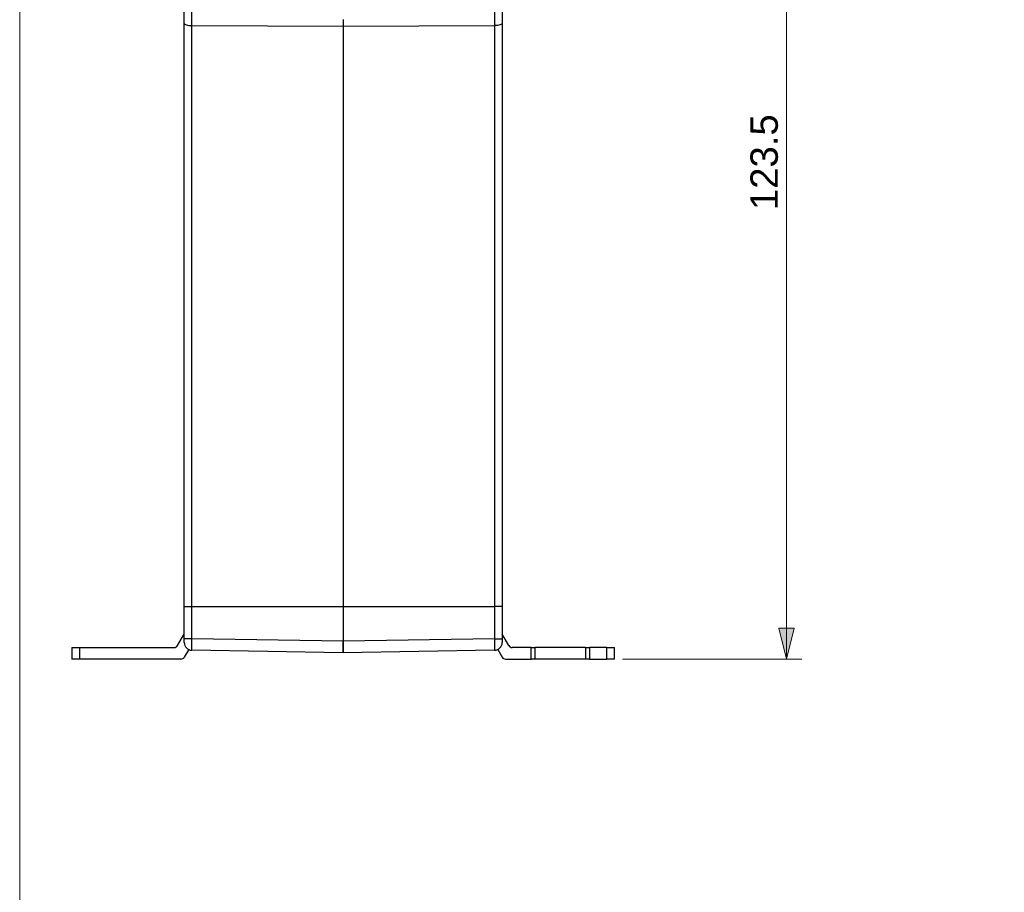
# Model space of a CAD drawing. Header units: inches. Extents: x -115 to 727, y 98 to 694.
# Tile 8 of 37: x -115 to 65, y 415 to 574. Entities that reach past the tile are written whole.
import ezdxf

# ---------------------------------------------------------------- set-up
doc = ezdxf.new("R2010")
doc.units = ezdxf.units.IN
doc.header["$MEASUREMENT"] = 0
doc.layers.add('Capa 1', color=7, linetype='Continuous')

# ---------------------------------------------------------------- blocks, each defined once
blk = doc.blocks.new('block 1611')
at = {"layer": 'Capa 1', "color": 250, "lineweight": 25}
blk.add_lwpolyline([(-84.05, 459.33), (-84.86, 457.93)], dxfattribs=at)
blk = doc.blocks.new('block 1612')
at = {"layer": 'Capa 1', "color": 250, "lineweight": 25}
blk.add_open_spline([(-85.47, 457.58), (-85.22, 457.58), (-84.98, 457.71), (-84.86, 457.93)], degree=3, dxfattribs=at)
blk = doc.blocks.new('block 1613')
at = {"layer": 'Capa 1', "color": 250, "lineweight": 25}
blk.add_lwpolyline([(-85.47, 457.58), (-104.01, 457.58)], dxfattribs=at)
blk = doc.blocks.new('block 1614')
at = {"layer": 'Capa 1', "color": 250, "lineweight": 25}
blk.add_lwpolyline([(-104.01, 459.7), (-86.7, 459.7)], dxfattribs=at)
blk = doc.blocks.new('block 1615')
at = {"layer": 'Capa 1', "color": 250, "lineweight": 25}
blk.add_lwpolyline([(-86.09, 460.06), (-85.24, 461.53)], dxfattribs=at)
blk = doc.blocks.new('block 1616')
at = {"layer": 'Capa 1', "color": 250, "lineweight": 25}
blk.add_lwpolyline([(-85.24, 461.53), (-84.87, 462.16)], dxfattribs=at)
blk = doc.blocks.new('block 1617')
at = {"layer": 'Capa 1', "color": 250, "lineweight": 25}
blk.add_open_spline([(-86.7, 459.7), (-86.45, 459.7), (-86.21, 459.84), (-86.09, 460.06)], degree=3, dxfattribs=at)
blk = doc.blocks.new('block 1618')
at = {"layer": 'Capa 1', "color": 250, "lineweight": 25}
blk.add_lwpolyline([(-105.42, 459.7), (-104.01, 459.7)], dxfattribs=at)
blk = doc.blocks.new('block 1619')
at = {"layer": 'Capa 1', "color": 250, "lineweight": 25}
blk.add_lwpolyline([(-105.42, 459.7), (-105.42, 457.58)], dxfattribs=at)
blk = doc.blocks.new('block 1620')
at = {"layer": 'Capa 1', "color": 250, "lineweight": 25}
blk.add_lwpolyline([(-104.01, 457.58), (-105.42, 457.58)], dxfattribs=at)
blk = doc.blocks.new('block 1621')
at = {"layer": 'Capa 1', "color": 250, "lineweight": 25}
blk.add_lwpolyline([(-104.01, 459.7), (-104.01, 457.58)], dxfattribs=at)
blk = doc.blocks.new('block 1622')
at = {"layer": 'Capa 1', "color": 250, "lineweight": 25}
blk.add_lwpolyline([(-11.53, 459.7), (-20.74, 459.7)], dxfattribs=at)
blk = doc.blocks.new('block 1623')
at = {"layer": 'Capa 1', "color": 250, "lineweight": 25}
blk.add_lwpolyline([(-11.53, 457.58), (-20.74, 457.58)], dxfattribs=at)
blk = doc.blocks.new('block 1624')
at = {"layer": 'Capa 1', "color": 250, "lineweight": 25}
blk.add_open_spline([(-25.55, 460.06), (-25.42, 459.84), (-25.19, 459.7), (-24.94, 459.7)], degree=3, dxfattribs=at)
blk = doc.blocks.new('block 1625')
at = {"layer": 'Capa 1', "color": 250, "lineweight": 25}
blk.add_lwpolyline([(-11.53, 459.7), (-11.53, 457.58)], dxfattribs=at)
blk = doc.blocks.new('block 1626')
at = {"layer": 'Capa 1', "color": 250, "lineweight": 25}
blk.add_lwpolyline([(-20.74, 457.58), (-20.74, 459.7)], dxfattribs=at)
blk = doc.blocks.new('block 1627')
at = {"layer": 'Capa 1', "color": 250, "lineweight": 25}
blk.add_lwpolyline([(-21.45, 459.7), (-20.74, 459.7)], dxfattribs=at)
blk = doc.blocks.new('block 1628')
at = {"layer": 'Capa 1', "color": 250, "lineweight": 25}
blk.add_lwpolyline([(-25.55, 460.06), (-26.4, 461.53)], dxfattribs=at)
blk = doc.blocks.new('block 1629')
at = {"layer": 'Capa 1', "color": 250, "lineweight": 25}
blk.add_lwpolyline([(-26.4, 461.53), (-26.76, 462.16)], dxfattribs=at)
blk = doc.blocks.new('block 1630')
at = {"layer": 'Capa 1', "color": 250, "lineweight": 25}
blk.add_lwpolyline([(-21.45, 459.7), (-24.94, 459.7)], dxfattribs=at)
blk = doc.blocks.new('block 1631')
at = {"layer": 'Capa 1', "color": 250, "lineweight": 25}
blk.add_lwpolyline([(-26.16, 457.58), (-21.45, 457.58)], dxfattribs=at)
blk = doc.blocks.new('block 1632')
at = {"layer": 'Capa 1', "color": 250, "lineweight": 25}
blk.add_open_spline([(-26.78, 457.93), (-26.65, 457.71), (-26.42, 457.58), (-26.16, 457.58)], degree=3, dxfattribs=at)
blk = doc.blocks.new('block 1633')
at = {"layer": 'Capa 1', "color": 250, "lineweight": 25}
blk.add_lwpolyline([(-27.58, 459.33), (-26.78, 457.93)], dxfattribs=at)
blk = doc.blocks.new('block 1634')
at = {"layer": 'Capa 1', "color": 250, "lineweight": 25}
blk.add_lwpolyline([(-10.82, 457.58), (-7.63, 457.58)], dxfattribs=at)
blk = doc.blocks.new('block 1635')
at = {"layer": 'Capa 1', "color": 250, "lineweight": 25}
blk.add_lwpolyline([(-7.63, 459.7), (-10.82, 459.7)], dxfattribs=at)
blk = doc.blocks.new('block 1636')
at = {"layer": 'Capa 1', "color": 250, "lineweight": 25}
blk.add_lwpolyline([(-11.53, 459.7), (-10.82, 459.7)], dxfattribs=at)
blk = doc.blocks.new('block 1637')
at = {"layer": 'Capa 1', "color": 250, "lineweight": 25}
blk.add_lwpolyline([(-7.63, 459.7), (-6.21, 459.7)], dxfattribs=at)
blk = doc.blocks.new('block 1638')
at = {"layer": 'Capa 1', "color": 250, "lineweight": 25}
blk.add_lwpolyline([(-6.21, 457.58), (-6.21, 459.7)], dxfattribs=at)
blk = doc.blocks.new('block 1639')
at = {"layer": 'Capa 1', "color": 250, "lineweight": 25}
blk.add_lwpolyline([(-10.82, 457.58), (-11.53, 457.58)], dxfattribs=at)
blk = doc.blocks.new('block 1640')
at = {"layer": 'Capa 1', "color": 250, "lineweight": 25}
blk.add_lwpolyline([(-6.21, 457.58), (-7.63, 457.58)], dxfattribs=at)
blk = doc.blocks.new('block 1641')
at = {"layer": 'Capa 1', "color": 250, "lineweight": 25}
blk.add_lwpolyline([(-20.74, 457.58), (-21.45, 457.58)], dxfattribs=at)
blk = doc.blocks.new('block 1642')
at = {"layer": 'Capa 1', "color": 250, "lineweight": 25}
blk.add_lwpolyline([(-10.82, 459.7), (-10.82, 457.58)], dxfattribs=at)
blk = doc.blocks.new('block 1643')
at = {"layer": 'Capa 1', "color": 250, "lineweight": 25}
blk.add_lwpolyline([(-21.45, 457.58), (-21.45, 459.7)], dxfattribs=at)
blk = doc.blocks.new('block 1644')
at = {"layer": 'Capa 1', "color": 250, "lineweight": 25}
blk.add_lwpolyline([(-7.63, 457.58), (-7.63, 459.7)], dxfattribs=at)
blk = doc.blocks.new('block 1778')
at = {"layer": 'Capa 1', "color": 250, "lineweight": 25}
blk.add_lwpolyline([(-55.82, 574.49), (-55.82, 573.29)], dxfattribs=at)
blk = doc.blocks.new('block 1779')
at = {"layer": 'Capa 1', "color": 250, "lineweight": 25}
blk.add_lwpolyline([(-55.82, 573.29), (-55.82, 467.21)], dxfattribs=at)
blk = doc.blocks.new('block 1780')
at = {"layer": 'Capa 1', "color": 250, "lineweight": 25}
blk.add_lwpolyline([(-55.82, 467.22), (-55.82, 460.84)], dxfattribs=at)
blk = doc.blocks.new('block 1781')
at = {"layer": 'Capa 1', "color": 250, "lineweight": 25}
blk.add_lwpolyline([(-55.82, 458.71), (-55.82, 458.74)], dxfattribs=at)
blk = doc.blocks.new('block 1782')
at = {"layer": 'Capa 1', "color": 250, "lineweight": 25}
blk.add_lwpolyline([(-55.82, 458.74), (-55.82, 458.82)], dxfattribs=at)
blk = doc.blocks.new('block 1783')
at = {"layer": 'Capa 1', "color": 250, "lineweight": 25}
blk.add_lwpolyline([(-55.82, 458.82), (-55.82, 458.94)], dxfattribs=at)
blk = doc.blocks.new('block 1784')
at = {"layer": 'Capa 1', "color": 250, "lineweight": 25}
blk.add_lwpolyline([(-55.82, 458.94), (-55.82, 459.12)], dxfattribs=at)
blk = doc.blocks.new('block 1785')
at = {"layer": 'Capa 1', "color": 250, "lineweight": 25}
blk.add_lwpolyline([(-55.82, 459.12), (-55.82, 459.33)], dxfattribs=at)
blk = doc.blocks.new('block 1786')
at = {"layer": 'Capa 1', "color": 250, "lineweight": 25}
blk.add_lwpolyline([(-55.82, 459.33), (-55.82, 459.59)], dxfattribs=at)
blk = doc.blocks.new('block 1787')
at = {"layer": 'Capa 1', "color": 250, "lineweight": 25}
blk.add_lwpolyline([(-55.82, 459.59), (-55.82, 459.87)], dxfattribs=at)
blk = doc.blocks.new('block 1788')
at = {"layer": 'Capa 1', "color": 250, "lineweight": 25}
blk.add_lwpolyline([(-55.82, 459.87), (-55.82, 460.18)], dxfattribs=at)
blk = doc.blocks.new('block 1789')
at = {"layer": 'Capa 1', "color": 250, "lineweight": 25}
blk.add_lwpolyline([(-55.82, 460.18), (-55.82, 460.5)], dxfattribs=at)
blk = doc.blocks.new('block 1790')
at = {"layer": 'Capa 1', "color": 250, "lineweight": 25}
blk.add_lwpolyline([(-55.82, 460.5), (-55.82, 460.56)], dxfattribs=at)
blk = doc.blocks.new('block 1791')
at = {"layer": 'Capa 1', "color": 250, "lineweight": 25}
blk.add_lwpolyline([(-55.82, 460.56), (-55.82, 460.84)], dxfattribs=at)
blk = doc.blocks.new('block 1793')
at = {"layer": 'Capa 1', "color": 250, "lineweight": 25}
blk.add_lwpolyline([(-26.76, 460.61), (-26.76, 460.61)], dxfattribs=at)
blk = doc.blocks.new('block 1794')
at = {"layer": 'Capa 1', "color": 250, "lineweight": 25}
blk.add_lwpolyline([(-26.76, 461.32), (-26.76, 460.61)], dxfattribs=at)
blk = doc.blocks.new('block 1795')
at = {"layer": 'Capa 1', "color": 250, "lineweight": 25}
blk.add_lwpolyline([(-26.76, 467.22), (-26.76, 461.32)], dxfattribs=at)
blk = doc.blocks.new('block 1796')
at = {"layer": 'Capa 1', "color": 250, "lineweight": 25}
blk.add_lwpolyline([(-26.76, 573.78), (-26.76, 494.23)], dxfattribs=at)
blk = doc.blocks.new('block 1797')
at = {"layer": 'Capa 1', "color": 250, "lineweight": 25}
blk.add_lwpolyline([(-26.76, 494.23), (-26.76, 494.13)], dxfattribs=at)
blk = doc.blocks.new('block 1798')
at = {"layer": 'Capa 1', "color": 250, "lineweight": 25}
blk.add_lwpolyline([(-26.76, 494.13), (-26.76, 492.35)], dxfattribs=at)
blk = doc.blocks.new('block 1799')
at = {"layer": 'Capa 1', "color": 250, "lineweight": 25}
blk.add_lwpolyline([(-26.76, 492.35), (-26.76, 467.22)], dxfattribs=at)
blk = doc.blocks.new('block 1800')
at = {"layer": 'Capa 1', "color": 250, "lineweight": 25}
blk.add_lwpolyline([(-26.76, 580.6), (-26.76, 573.78)], dxfattribs=at)
blk = doc.blocks.new('block 1824')
at = {"layer": 'Capa 1', "color": 250, "lineweight": 25}
blk.add_open_spline([(-28.16, 459.19), (-27.38, 459.21), (-26.76, 459.84), (-26.76, 460.61)], degree=3, dxfattribs=at)
blk = doc.blocks.new('block 1827')
at = {"layer": 'Capa 1', "color": 250, "lineweight": 25}
blk.add_lwpolyline([(-28.16, 459.19), (-55.82, 458.71)], dxfattribs=at)
blk = doc.blocks.new('block 1835')
at = {"layer": 'Capa 1', "color": 250, "lineweight": 25}
blk.add_lwpolyline([(-28.16, 461.32), (-28.15, 460.99), (-28.15, 460.66), (-28.15, 460.35), (-28.15, 460.07), (-28.15, 459.82), (-28.15, 459.6), (-28.15, 459.43), (-28.15, 459.3), (-28.15, 459.22), (-28.16, 459.2)], dxfattribs=at)
blk = doc.blocks.new('block 1836')
at = {"layer": 'Capa 1', "color": 250, "lineweight": 25}
blk.add_lwpolyline([(-28.16, 467.22), (-28.16, 461.32)], dxfattribs=at)
blk = doc.blocks.new('block 1837')
at = {"layer": 'Capa 1', "color": 250, "lineweight": 25}
blk.add_lwpolyline([(-55.82, 467.22), (-53.11, 467.22)], dxfattribs=at)
blk = doc.blocks.new('block 1838')
at = {"layer": 'Capa 1', "color": 250, "lineweight": 25}
blk.add_lwpolyline([(-53.11, 467.22), (-28.16, 467.22)], dxfattribs=at)
blk = doc.blocks.new('block 1839')
at = {"layer": 'Capa 1', "color": 250, "lineweight": 25}
blk.add_lwpolyline([(-28.16, 461.32), (-55.82, 460.84)], dxfattribs=at)
blk = doc.blocks.new('block 1840')
at = {"layer": 'Capa 1', "color": 250, "lineweight": 25}
blk.add_lwpolyline([(-28.16, 573.41), (-28.16, 560.39), (-28.16, 547.26), (-28.16, 534.05), (-28.16, 520.77), (-28.16, 507.43), (-28.16, 494.05), (-28.16, 480.64), (-28.16, 467.21)], dxfattribs=at)
blk = doc.blocks.new('block 1841')
at = {"layer": 'Capa 1', "color": 250, "lineweight": 25}
blk.add_lwpolyline([(-55.82, 573.29), (-28.16, 573.41)], dxfattribs=at)
blk = doc.blocks.new('block 1842')
at = {"layer": 'Capa 1', "color": 250, "lineweight": 25}
blk.add_lwpolyline([(-28.16, 580.6), (-28.16, 579.39), (-28.16, 578.18), (-28.16, 576.98), (-28.16, 575.78), (-28.16, 574.59), (-28.16, 573.41)], dxfattribs=at)
blk = doc.blocks.new('block 1849')
at = {"layer": 'Capa 1', "color": 250, "lineweight": 25}
blk.add_lwpolyline([(-26.76, 467.22), (-26.79, 467.22), (-26.87, 467.22), (-27, 467.22), (-27.17, 467.22), (-27.38, 467.22), (-27.62, 467.22), (-27.88, 467.22), (-28.16, 467.22)], dxfattribs=at)
blk = doc.blocks.new('block 1850')
at = {"layer": 'Capa 1', "color": 250, "lineweight": 25}
blk.add_lwpolyline([(-28.16, 461.32), (-27.88, 461.32), (-27.62, 461.32), (-27.38, 461.32), (-27.17, 461.32), (-27, 461.32), (-26.87, 461.32), (-26.79, 461.32), (-26.76, 461.32)], dxfattribs=at)
blk = doc.blocks.new('block 1851')
at = {"layer": 'Capa 1', "color": 250, "lineweight": 25}
blk.add_lwpolyline([(-26.76, 573.78), (-26.79, 573.71), (-26.87, 573.64), (-27, 573.58), (-27.17, 573.52), (-27.38, 573.47), (-27.62, 573.44), (-27.88, 573.42), (-28.16, 573.41)], dxfattribs=at)
blk = doc.blocks.new('block 1858')
at = {"layer": 'Capa 1', "color": 250, "lineweight": 25}
blk.add_lwpolyline([(-84.87, 573.78), (-84.87, 580.6)], dxfattribs=at)
blk = doc.blocks.new('block 1859')
at = {"layer": 'Capa 1', "color": 250, "lineweight": 25}
blk.add_lwpolyline([(-84.87, 467.22), (-84.87, 492.35)], dxfattribs=at)
blk = doc.blocks.new('block 1860')
at = {"layer": 'Capa 1', "color": 250, "lineweight": 25}
blk.add_lwpolyline([(-84.87, 492.35), (-84.87, 494.13)], dxfattribs=at)
blk = doc.blocks.new('block 1861')
at = {"layer": 'Capa 1', "color": 250, "lineweight": 25}
blk.add_lwpolyline([(-84.87, 494.13), (-84.87, 494.23)], dxfattribs=at)
blk = doc.blocks.new('block 1862')
at = {"layer": 'Capa 1', "color": 250, "lineweight": 25}
blk.add_lwpolyline([(-84.87, 494.23), (-84.87, 573.78)], dxfattribs=at)
blk = doc.blocks.new('block 1863')
at = {"layer": 'Capa 1', "color": 250, "lineweight": 25}
blk.add_lwpolyline([(-84.87, 461.32), (-84.87, 467.22)], dxfattribs=at)
blk = doc.blocks.new('block 1864')
at = {"layer": 'Capa 1', "color": 250, "lineweight": 25}
blk.add_lwpolyline([(-84.87, 460.61), (-84.87, 461.32)], dxfattribs=at)
blk = doc.blocks.new('block 1865')
at = {"layer": 'Capa 1', "color": 250, "lineweight": 25}
blk.add_lwpolyline([(-84.87, 460.61), (-84.87, 460.61)], dxfattribs=at)
blk = doc.blocks.new('block 1867')
at = {"layer": 'Capa 1', "color": 250, "lineweight": 25}
blk.add_lwpolyline([(-55.82, 460.84), (-55.82, 460.5)], dxfattribs=at)
blk = doc.blocks.new('block 1868')
at = {"layer": 'Capa 1', "color": 250, "lineweight": 25}
blk.add_lwpolyline([(-55.82, 460.5), (-55.82, 458.71)], dxfattribs=at)
blk = doc.blocks.new('block 1869')
at = {"layer": 'Capa 1', "color": 250, "lineweight": 25}
blk.add_lwpolyline([(-55.82, 467.22), (-55.82, 460.84)], dxfattribs=at)
blk = doc.blocks.new('block 1870')
at = {"layer": 'Capa 1', "color": 250, "lineweight": 25}
blk.add_lwpolyline([(-55.82, 573.29), (-55.82, 467.21)], dxfattribs=at)
blk = doc.blocks.new('block 1876')
at = {"layer": 'Capa 1', "color": 250, "lineweight": 25}
blk.add_lwpolyline([(-55.82, 574.49), (-55.82, 573.29)], dxfattribs=at)
blk = doc.blocks.new('block 1894')
at = {"layer": 'Capa 1', "color": 250, "lineweight": 25}
blk.add_open_spline([(-84.87, 460.61), (-84.87, 459.84), (-84.25, 459.21), (-83.48, 459.19)], degree=3, dxfattribs=at)
blk = doc.blocks.new('block 1903')
at = {"layer": 'Capa 1', "color": 250, "lineweight": 25}
blk.add_lwpolyline([(-55.82, 458.71), (-83.48, 459.19)], dxfattribs=at)
blk = doc.blocks.new('block 1910')
at = {"layer": 'Capa 1', "color": 250, "lineweight": 25}
blk.add_lwpolyline([(-83.48, 467.22), (-55.82, 467.22)], dxfattribs=at)
blk = doc.blocks.new('block 1911')
at = {"layer": 'Capa 1', "color": 250, "lineweight": 25}
blk.add_lwpolyline([(-83.48, 461.32), (-83.48, 467.22)], dxfattribs=at)
blk = doc.blocks.new('block 1912')
at = {"layer": 'Capa 1', "color": 250, "lineweight": 25}
blk.add_lwpolyline([(-55.82, 460.84), (-83.48, 461.32)], dxfattribs=at)
blk = doc.blocks.new('block 1913')
at = {"layer": 'Capa 1', "color": 250, "lineweight": 25}
blk.add_lwpolyline([(-83.48, 573.41), (-55.82, 573.29)], dxfattribs=at)
blk = doc.blocks.new('block 1914')
at = {"layer": 'Capa 1', "color": 250, "lineweight": 25}
blk.add_lwpolyline([(-83.48, 467.22), (-83.48, 480.64), (-83.48, 494.05), (-83.48, 507.43), (-83.48, 520.77), (-83.48, 534.05), (-83.48, 547.26), (-83.48, 560.39), (-83.48, 573.41)], dxfattribs=at)
blk = doc.blocks.new('block 1916')
at = {"layer": 'Capa 1', "color": 250, "lineweight": 25}
blk.add_lwpolyline([(-83.48, 573.41), (-83.48, 574.59), (-83.48, 575.78), (-83.48, 576.98), (-83.48, 578.18), (-83.48, 579.39), (-83.48, 580.6)], dxfattribs=at)
blk = doc.blocks.new('block 1925')
at = {"layer": 'Capa 1', "color": 250, "lineweight": 25}
blk.add_lwpolyline([(-83.48, 459.19), (-83.48, 459.22), (-83.49, 459.3), (-83.49, 459.43), (-83.49, 459.6), (-83.49, 459.82), (-83.49, 460.07), (-83.49, 460.36), (-83.49, 460.66), (-83.48, 460.99), (-83.48, 461.32)], dxfattribs=at)
blk = doc.blocks.new('block 1926')
at = {"layer": 'Capa 1', "color": 250, "lineweight": 25}
blk.add_lwpolyline([(-83.48, 461.32), (-83.75, 461.32), (-84.02, 461.32), (-84.25, 461.32), (-84.47, 461.32), (-84.64, 461.32), (-84.77, 461.32), (-84.85, 461.32), (-84.87, 461.32)], dxfattribs=at)
blk = doc.blocks.new('block 1927')
at = {"layer": 'Capa 1', "color": 250, "lineweight": 25}
blk.add_lwpolyline([(-84.87, 467.22), (-84.85, 467.22), (-84.77, 467.22), (-84.64, 467.22), (-84.47, 467.22), (-84.26, 467.22), (-84.01, 467.22), (-83.75, 467.22), (-83.48, 467.22)], dxfattribs=at)
blk = doc.blocks.new('block 1928')
at = {"layer": 'Capa 1', "color": 250, "lineweight": 25}
blk.add_lwpolyline([(-84.87, 573.78), (-84.85, 573.71), (-84.77, 573.64), (-84.64, 573.58), (-84.47, 573.52), (-84.26, 573.47), (-84.01, 573.44), (-83.75, 573.42), (-83.48, 573.41)], dxfattribs=at)
blk = doc.blocks.new('block 1931')
at = {"layer": 'Capa 1', "lineweight": 0}
blk.add_lwpolyline([(-114.94, 693.64), (726.95, 693.64), (726.95, 98.36), (-114.94, 98.36), (-114.94, 693.64)], dxfattribs=at)
blk = doc.blocks.new('block 48')
at = {"layer": 'Capa 1'}
for name in ['block 1931', 'block 1858', 'block 1916', 'block 1842', 'block 1800', 'block 1778', 'block 1876', 'block 1862', 'block 1928', 'block 1913', 'block 1914', 'block 1841', 'block 1779', 'block 1870', 'block 1851', 'block 1840', 'block 1796', 'block 1861', 'block 1860', 'block 1797', 'block 1798', 'block 1859', 'block 1799', 'block 1863', 'block 1927', 'block 1910', 'block 1911', 'block 1780', 'block 1837', 'block 1869', 'block 1838', 'block 1836', 'block 1849', 'block 1795', 'block 1615', 'block 1616', 'block 1864', 'block 1926', 'block 1925', 'block 1912', 'block 1839', 'block 1791', 'block 1867', 'block 1835', 'block 1850', 'block 1629', 'block 1794', 'block 1628', 'block 1618', 'block 1619', 'block 1614', 'block 1621', 'block 1617', 'block 1865', 'block 1894', 'block 1611', 'block 1903', 'block 1790', 'block 1789', 'block 1868', 'block 1788', 'block 1787', 'block 1786', 'block 1785', 'block 1827', 'block 1784', 'block 1783', 'block 1824', 'block 1633', 'block 1793', 'block 1624', 'block 1630', 'block 1627', 'block 1643', 'block 1622', 'block 1626', 'block 1625', 'block 1636', 'block 1635', 'block 1642', 'block 1637', 'block 1644', 'block 1638', 'block 1620', 'block 1613', 'block 1612', 'block 1782', 'block 1781', 'block 1632', 'block 1631', 'block 1641', 'block 1623', 'block 1639', 'block 1634', 'block 1640']:
    blk.add_blockref(name, (0, 0), dxfattribs=at)
blk = doc.blocks.new('block 1942')
at = {"layer": 'Capa 1', "lineweight": 0}
blk.add_lwpolyline([(-114.94, 693.64), (726.95, 693.64), (726.95, 98.36), (-114.94, 98.36), (-114.94, 693.64)], dxfattribs=at)
blk = doc.blocks.new('block 1933')
at = {"layer": 'Capa 1'}
blk.add_blockref('block 1942', (0, 0), dxfattribs=at)
blk = doc.blocks.new('block 1952')
at = {"layer": 'Capa 1', "lineweight": 0}
blk.add_lwpolyline([(-114.94, 693.64), (726.95, 693.64), (726.95, 98.36), (-114.94, 98.36), (-114.94, 693.64)], dxfattribs=at)
blk = doc.blocks.new('block 1944')
at = {"layer": 'Capa 1'}
blk.add_blockref('block 1952', (0, 0), dxfattribs=at)
blk = doc.blocks.new('block 1953')
at = {"layer": 'Capa 1', "color": 250, "insert": (23.69, 539.67), "char_height": 5.0117, "attachment_point": 7, "rotation": 90}
blk.add_mtext('\\fArial|b0|i0|c0|p34;\\W1;123.5', dxfattribs=at)
blk = doc.blocks.new('block 1955')
at = {"layer": 'Capa 1', "lineweight": 0}
blk.add_lwpolyline([(25.19, 457.58), (23.78, 463.25), (26.61, 463.25), (25.19, 457.58)], dxfattribs=at)
blk = doc.blocks.new('block 1956')
at = {"layer": 'Capa 1'}
h = blk.add_hatch(color=250, dxfattribs=at)
h.dxf.hatch_style = 2
h.paths.add_polyline_path([(25.19, 457.58), (23.78, 463.25), (26.61, 463.25)])
at = {"layer": 'Capa 1', "lineweight": 0}
blk.add_lwpolyline([(25.19, 457.58), (23.78, 463.25), (26.61, 463.25), (25.19, 457.58), (25.19, 457.58)], dxfattribs=at)
blk = doc.blocks.new('block 1957')
at = {"layer": 'Capa 1', "lineweight": 0}
blk.add_lwpolyline([(25.19, 457.58), (23.78, 463.25), (26.61, 463.25), (25.19, 457.58)], dxfattribs=at)
blk = doc.blocks.new('block 1961')
at = {"layer": 'Capa 1', "lineweight": 0}
blk.add_lwpolyline([(-114.94, 693.64), (726.95, 693.64), (726.95, 98.36), (-114.94, 98.36), (-114.94, 693.64)], dxfattribs=at)
blk = doc.blocks.new('block 1954')
at = {"layer": 'Capa 1'}
for name in ['block 1961', 'block 1955', 'block 1956', 'block 1957']:
    blk.add_blockref(name, (0, 0), dxfattribs=at)
blk = doc.blocks.new('block 1970')
at = {"layer": 'Capa 1', "lineweight": 0}
blk.add_lwpolyline([(-114.94, 693.64), (726.95, 693.64), (726.95, 98.36), (-114.94, 98.36), (-114.94, 693.64)], dxfattribs=at)
blk = doc.blocks.new('block 1963')
at = {"layer": 'Capa 1'}
blk.add_blockref('block 1970', (0, 0), dxfattribs=at)
blk = doc.blocks.new('block 1981')
at = {"layer": 'Capa 1', "lineweight": 0}
blk.add_lwpolyline([(-114.94, 693.64), (726.95, 693.64), (726.95, 98.36), (-114.94, 98.36), (-114.94, 693.64)], dxfattribs=at)
blk = doc.blocks.new('block 1972')
at = {"layer": 'Capa 1'}
blk.add_blockref('block 1981', (0, 0), dxfattribs=at)
blk = doc.blocks.new('block 1987')
at = {"layer": 'Capa 1', "lineweight": 0}
blk.add_lwpolyline([(-114.94, 693.64), (726.95, 693.64), (726.95, 98.36), (-114.94, 98.36), (-114.94, 693.64)], dxfattribs=at)
blk = doc.blocks.new('block 1983')
at = {"layer": 'Capa 1'}
blk.add_blockref('block 1987', (0, 0), dxfattribs=at)
blk = doc.blocks.new('block 1996')
at = {"layer": 'Capa 1', "lineweight": 0}
blk.add_lwpolyline([(-114.94, 693.64), (726.95, 693.64), (726.95, 98.36), (-114.94, 98.36), (-114.94, 693.64)], dxfattribs=at)
blk = doc.blocks.new('block 1989')
at = {"layer": 'Capa 1'}
blk.add_blockref('block 1996', (0, 0), dxfattribs=at)
blk = doc.blocks.new('block 2005')
at = {"layer": 'Capa 1', "lineweight": 0}
blk.add_lwpolyline([(-114.94, 693.64), (726.95, 693.64), (726.95, 98.36), (-114.94, 98.36), (-114.94, 693.64)], dxfattribs=at)
blk = doc.blocks.new('block 1998')
at = {"layer": 'Capa 1'}
blk.add_blockref('block 2005', (0, 0), dxfattribs=at)
blk = doc.blocks.new('block 2020')
at = {"layer": 'Capa 1', "color": 250, "lineweight": 9}
blk.add_lwpolyline([(-4.75, 457.58), (28.03, 457.58)], dxfattribs=at)
blk = doc.blocks.new('block 2022')
at = {"layer": 'Capa 1', "color": 250, "lineweight": 9}
blk.add_lwpolyline([(25.19, 457.58), (25.19, 545.13)], dxfattribs=at)
blk = doc.blocks.new('block 2023')
at = {"layer": 'Capa 1', "color": 250, "lineweight": 9}
blk.add_lwpolyline([(25.19, 632.69), (25.19, 545.13)], dxfattribs=at)
blk = doc.blocks.new('block 2046')
at = {"layer": 'Capa 1', "lineweight": 0}
blk.add_lwpolyline([(-114.94, 693.64), (726.95, 693.64), (726.95, 98.36), (-114.94, 98.36), (-114.94, 693.64)], dxfattribs=at)
blk = doc.blocks.new('block 2007')
at = {"layer": 'Capa 1'}
for name in ['block 2046', 'block 2023', 'block 2022', 'block 2020']:
    blk.add_blockref(name, (0, 0), dxfattribs=at)

msp = doc.modelspace()

# ---------------------------------------------------------------- block references
at = {"layer": 'Capa 1'}
for name in ['block 48', 'block 1933', 'block 1944', 'block 1954', 'block 1963', 'block 1972', 'block 1983', 'block 1989', 'block 1998', 'block 2007', 'block 1953']:
    msp.add_blockref(name, (0, 0), dxfattribs=at)

doc.saveas('drawing.dxf')
